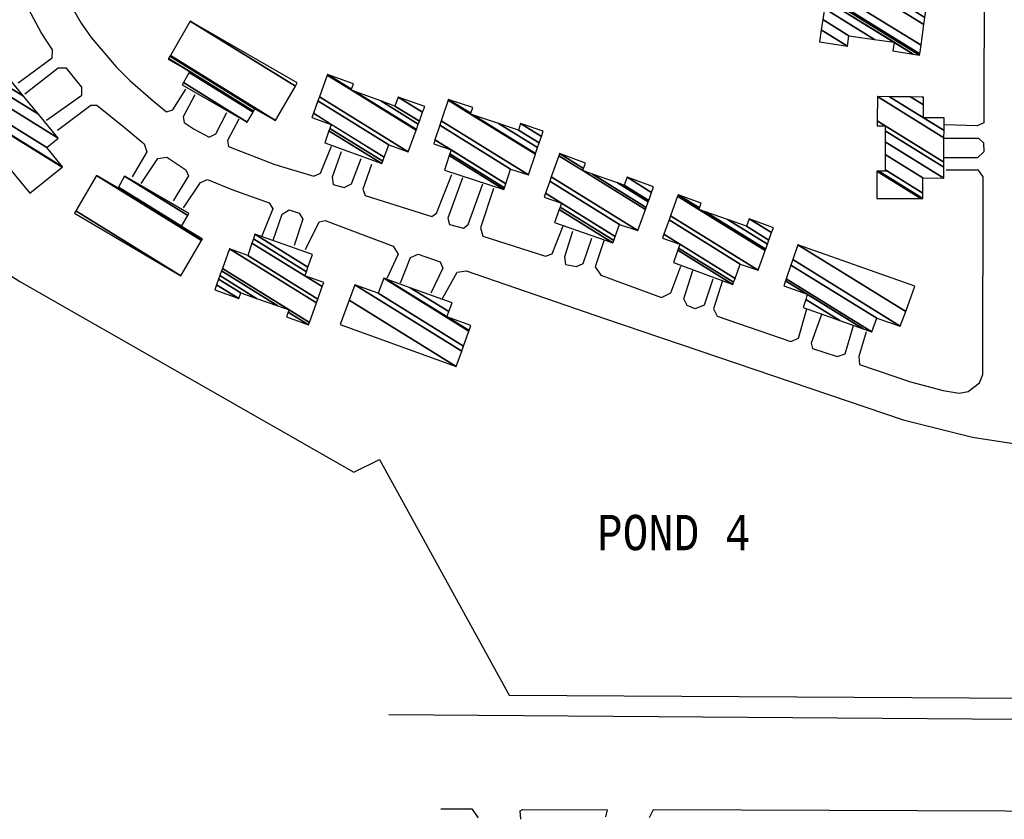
# Model space of a CAD drawing. Extents: x -0.5 to 41.9, y -0.5 to 29.8.
# Tile 51 of 128: x 7.474 to 7.943, y 2.664 to 3.044. Entities that reach past the tile are written whole.
import ezdxf
from ezdxf.enums import TextEntityAlignment as Align

# ---------------------------------------------------------------- set-up
doc = ezdxf.new("R2010")
doc.units = 0
doc.header["$MEASUREMENT"] = 0
doc.linetypes.add('DASHDOT', pattern=[1, 0.5, -0.25, 0, -0.25])
for name, color, linetype in [('11', 2, 'CONTINUOUS'), ('21', 5, 'CONTINUOUS'), ('23', 1, 'CONTINUOUS'), ('31', 2, 'DASHDOT')]:
    doc.layers.add(name, color=color, linetype=linetype)
doc.styles.add('MONOTXT', font='MONOTXT', dxfattribs={"height": 0.2})

msp = doc.modelspace()

# ---------------------------------------------------------------- linework, layer by layer
at = {"layer": '11'}
for points in [[(7.89354, 3.06231), (7.89556, 3.07713), (7.89961, 3.07938), (7.91151, 3.07871), (7.92409, 3.07871), (7.9279, 3.07736), (7.93239, 3.07242), (7.93352, 3.06995), (7.93352, 3.06635), (7.93329, 2.99517), (7.93015, 2.99382), (7.91465, 2.99427)], [(7.50726, 3.06599), (7.49538, 3.06097), (7.49471, 3.05827), (7.50369, 3.04277), (7.5084, 3.03581), (7.52031, 3.02189), (7.52682, 3.01538), (7.53805, 3.0055), (7.54434, 3.00056), (7.54726, 3.00145), (7.55354, 3.01133)], [(7.4736, 3.01425), (7.48977, 3.02616), (7.49002, 3.03007), (7.4846, 3.03828), (7.47629, 3.05378), (7.47449, 3.05602), (7.47202, 3.0567), (7.46035, 3.05153)], [(7.48721, 2.99654), (7.50391, 3.00842), (7.50391, 3.01223), (7.49673, 3.02122), (7.49268, 3.02122), (7.47678, 3.00892)], [(7.55778, 3.00852), (7.5522, 2.99809), (7.55265, 2.99547), (7.55736, 2.99225), (7.56455, 2.98843), (7.56769, 2.99), (7.57302, 3.00013)], [(7.49246, 2.9918), (7.50818, 3.0037), (7.5111, 3.0037), (7.52412, 2.99314), (7.53356, 2.98528), (7.5349, 2.98147), (7.52794, 2.96956)], [(7.5787, 2.99696), (7.57331, 2.98686), (7.57375, 2.98394), (7.59576, 2.9754), (7.6144, 2.96979), (7.61755, 2.97136), (7.62274, 2.98417)], [(7.91465, 2.98798), (7.93082, 2.98798), (7.93323, 2.98577), (7.93329, 2.98147), (7.93037, 2.97855), (7.9142, 2.97855)], [(7.62743, 2.98147), (7.62316, 2.96934), (7.62355, 2.96584), (7.62877, 2.9644), (7.63237, 2.9662), (7.63686, 2.97832)], [(7.53221, 2.96642), (7.54007, 2.97832), (7.54449, 2.97889), (7.55354, 2.97293), (7.55467, 2.97001), (7.54748, 2.95811)], [(7.6418, 2.9754), (7.63776, 2.96373), (7.63877, 2.9606), (7.67054, 2.9507), (7.67279, 2.95227), (7.68007, 2.9706)], [(7.87737, 2.89568), (7.87378, 2.884), (7.87419, 2.88013), (7.89848, 2.87188), (7.91398, 2.86783), (7.92161, 2.86649), (7.92588, 2.86738), (7.93127, 2.87143), (7.93284, 2.87547), (7.93307, 2.96956), (7.93082, 2.97271), (7.91533, 2.97271)], [(7.55242, 2.95474), (7.5605, 2.96687), (7.56383, 2.96829), (7.57533, 2.9635), (7.59307, 2.95721), (7.59486, 2.95429), (7.58947, 2.94104)], [(7.68514, 2.96912), (7.67818, 2.9498), (7.67892, 2.94678), (7.68559, 2.94509), (7.68784, 2.94688), (7.6948, 2.9662)], [(7.69996, 2.96395), (7.69368, 2.94531), (7.69485, 2.9413), (7.72467, 2.93184), (7.72781, 2.93296), (7.733, 2.94625)], [(7.59509, 2.93947), (7.59936, 2.95182), (7.60266, 2.95376), (7.60744, 2.95227), (7.60924, 2.94935), (7.60497, 2.93678)], [(7.61036, 2.93498), (7.6169, 2.94813), (7.61982, 2.9488), (7.65223, 2.9366), (7.65447, 2.93279), (7.6492, 2.92111)], [(7.73747, 2.94351), (7.73365, 2.93139), (7.73416, 2.92777), (7.73949, 2.9269), (7.74263, 2.92824), (7.74667, 2.94037)], [(7.75251, 2.93902), (7.74824, 2.92669), (7.75107, 2.92272), (7.77986, 2.91216), (7.78433, 2.91432), (7.78914, 2.92709)], [(7.65561, 2.91911), (7.66044, 2.93116), (7.66402, 2.93265), (7.67446, 2.92914), (7.67581, 2.926), (7.6701, 2.9141)], [(7.67571, 2.91163), (7.68267, 2.9242), (7.68692, 2.92477), (7.75319, 2.90197), (7.89489, 2.85391), (7.9279, 2.8456), (7.95979, 2.84066), (7.9748, 2.83899), (7.97843, 2.8355), (7.97843, 2.81843)], [(7.80439, 2.92083), (7.80012, 2.90848), (7.79594, 2.9067), (7.79204, 2.90826), (7.79047, 2.9114), (7.79473, 2.92488)], [(7.80888, 2.92016), (7.80461, 2.90668), (7.80638, 2.90315), (7.84144, 2.89119), (7.84504, 2.89276), (7.84908, 2.90668)], [(7.8561, 2.90394), (7.8511, 2.89029), (7.85174, 2.88775), (7.86345, 2.884), (7.86727, 2.88535), (7.87134, 2.89875)], [(7.65011, 2.71355), (7.99191, 2.71108), (8.11207, 2.71068)], [(7.67481, 2.66864), (7.68963, 2.66864), (7.69255, 2.66437)], [(7.71299, 2.6637), (7.71254, 2.66774), (7.71366, 2.66842), (7.75408, 2.66819), (7.75319, 2.66482)], [(8.11147, 2.66694), (7.77587, 2.66819), (7.77407, 2.66437)]]:
    msp.add_lwpolyline(points, dxfattribs=at)
at = {"layer": '31'}
msp.add_lwpolyline([(7.04263, 3.517), (7.0422, 3.4113), (7.19176, 3.28419), (7.19086, 3.03402), (7.26138, 2.99382), (7.28114, 2.99584), (7.30943, 2.99494), (7.36445, 2.98214), (7.39634, 2.96889), (7.47449, 2.91971), (7.63349, 2.82898), (7.64562, 2.83505), (7.70737, 2.72276), (8.55401, 2.71805), (8.98518, 2.71423), (9.2778, 2.7131), (9.28004, 3.17886), (9.68292, 2.91544), (9.6827, 2.78834), (9.76512, 2.78811), (9.76422, 2.70614), (10.27512, 2.70255)], dxfattribs=at)

# ---------------------------------------------------------------- texts
at = {"layer": '23', "style": 'MONOTXT', "width": 0.833333}
msp.add_text('POND 4', height=0.016843, dxfattribs=at).set_placement((7.78573, 2.80022), align=Align.MIDDLE)

# ---------------------------------------------------------------- meshes
at = {"layer": '21'}
mesh = msp.add_polyface(dxfattribs=at)
corners = [(7.85514, 3.03379), (7.86839, 3.03177), (7.85595, 3.03948), (7.86907, 3.03671), (7.85666, 3.0444), (7.88995, 3.02953), (7.88122, 3.03494), (7.85741, 3.0497), (7.8996, 3.028), (7.89062, 3.03357), (7.858, 3.05379), (7.90275, 3.0275), (7.85819, 3.05513), (7.90285, 3.02817), (7.85829, 3.0558), (7.90342, 3.03218), (7.86749, 3.05445), (7.86884, 3.06433), (7.90483, 3.04202), (7.86884, 3.06433), (7.87657, 3.0632), (7.89646, 3.05086), (7.9053, 3.04538), (7.88609, 3.06179), (7.89707, 3.05499), (7.90589, 3.04951), (7.89781, 3.06007)]
mesh.append_faces([[corners[k] for k in face] for face in [(0, 0, 1, 2), (2, 1, 3, 4), (4, 3, 6, 7), (7, 6, 9, 10), (5, 5, 8, 9), (10, 8, 11, 12), (12, 11, 13, 14), (14, 13, 15, 16), (16, 15, 18, 19), (17, 18, 22, 20), (20, 21, 24, 23), (21, 22, 25, 25), (23, 24, 26, 26)]], dxfattribs={"vtx0": -1, "vtx2": -1})
mesh = msp.add_polyface(dxfattribs=at)
corners = [(7.55175, 3.01336), (7.58274, 2.99561), (7.55237, 3.01444), (7.58547, 3.0004), (7.5551, 3.01923), (7.54501, 3.02548), (7.58571, 3.00082), (7.55534, 3.01964), (7.54525, 3.0259), (7.58633, 3.0019), (7.54588, 3.02698), (7.59621, 2.99629), (7.5461, 3.02736), (7.59621, 2.99629), (7.55556, 3.04367), (7.60561, 3.01264), (7.60654, 3.01425)]
mesh.append_faces([[corners[k] for k in face] for face in [(0, 0, 1, 2), (2, 1, 3, 4), (5, 5, 7, 8), (4, 3, 6, 7), (8, 6, 9, 10), (10, 9, 11, 12), (12, 13, 15, 14), (14, 15, 16, 16)]], dxfattribs={"vtx0": -1, "vtx2": -1})
mesh = msp.add_polyface(dxfattribs=at)
corners = [(7.47921, 2.9617), (7.49454, 2.97414), (7.44216, 3.00662), (7.49471, 2.97428), (7.44232, 3.00676), (7.48729, 2.98349), (7.44551, 3.00939), (7.49268, 2.98798), (7.45093, 3.01387), (7.49268, 2.98798), (7.45477, 3.01704), (7.46506, 3.01066), (7.4833, 2.99935), (7.45765, 3.01942), (7.46801, 3.013), (7.47627, 3.00788), (7.47045, 3.01493)]
mesh.append_faces([[corners[k] for k in face] for face in [(0, 0, 1, 2), (2, 1, 3, 4), (4, 3, 5, 6), (6, 5, 7, 8), (8, 9, 12, 10), (10, 11, 13, 13), (11, 12, 15, 14), (14, 15, 16, 16)]], dxfattribs={"vtx0": -1, "vtx2": -1})
mesh = msp.add_polyface(dxfattribs=at)
corners = [(7.61957, 2.98573), (7.64674, 2.97585), (7.62161, 2.99143), (7.64717, 2.97699), (7.62202, 2.99258), (7.6135, 2.99786), (7.64788, 2.97889), (7.62271, 2.99449), (7.6142, 2.99977), (7.65011, 2.98484), (7.61637, 3.00576), (7.65932, 2.98147), (7.61706, 3.00767), (7.63214, 3.01089), (7.66305, 2.99172), (7.62078, 3.01793), (7.62091, 3.0183), (7.63228, 3.01125), (7.63391, 3.01024), (7.66319, 2.99209), (7.62091, 3.0183), (7.63327, 3.01381), (7.64635, 3.00569), (7.66413, 2.99467), (7.65303, 3.00325), (7.66463, 2.99605), (7.6546, 3.00752), (7.66619, 3.00033), (7.66718, 3.00303)]
mesh.append_faces([[corners[k] for k in face] for face in [(0, 0, 1, 2), (2, 1, 3, 4), (5, 5, 7, 8), (4, 3, 6, 7), (8, 6, 9, 10), (10, 9, 11, 12), (12, 11, 14, 15), (15, 13, 17, 20), (13, 14, 19, 18), (16, 17, 21, 21), (18, 19, 23, 22), (22, 23, 25, 24), (24, 25, 27, 26), (26, 27, 28, 28)]], dxfattribs={"vtx0": -1, "vtx2": -1})
mesh = msp.add_polyface(dxfattribs=at)
corners = [(7.67661, 2.97271), (7.7049, 2.9635), (7.67887, 2.97964), (7.7049, 2.9635), (7.67915, 2.98051), (7.67144, 2.98528), (7.70518, 2.96436), (7.67975, 2.98237), (7.67205, 2.98714), (7.70579, 2.96622), (7.67434, 2.99406), (7.70805, 2.97316), (7.67505, 2.99621), (7.71658, 2.97046), (7.67829, 3.00605), (7.68896, 2.99943), (7.71985, 2.98028), (7.6784, 3.00639), (7.68908, 2.99977), (7.69042, 2.99895), (7.71997, 2.98062), (7.69008, 3.00258), (7.70236, 2.99497), (7.72091, 2.98346), (7.71187, 2.9918), (7.72167, 2.98572), (7.71276, 2.99494), (7.72269, 2.98879), (7.72354, 2.99135)]
mesh.append_faces([[corners[k] for k in face] for face in [(0, 0, 1, 2), (2, 3, 6, 4), (5, 5, 7, 8), (4, 6, 9, 7), (8, 9, 11, 10), (10, 11, 13, 12), (12, 13, 16, 14), (14, 15, 18, 17), (15, 16, 20, 19), (17, 18, 21, 21), (19, 20, 23, 22), (22, 23, 25, 24), (24, 25, 27, 26), (26, 27, 28, 28)]], dxfattribs={"vtx0": -1, "vtx2": -1})
mesh = msp.add_polyface(dxfattribs=at)
corners = [(7.88231, 2.95923), (7.90332, 2.95923), (7.88231, 2.97226), (7.90432, 2.95923), (7.88331, 2.97226), (7.90432, 2.96179), (7.88744, 2.97226), (7.88636, 2.97293), (7.90432, 2.96182), (7.88748, 2.97226), (7.88636, 2.97296), (7.90432, 2.96912), (7.88636, 2.98025), (7.9142, 2.96889), (7.88636, 2.98616), (7.91425, 2.97416), (7.88636, 2.99145), (7.88254, 2.99382), (7.91426, 2.97652), (7.88636, 2.99382), (7.88258, 2.99616), (7.91435, 2.98816), (7.88276, 3.00774), (7.90455, 2.99764), (7.91438, 2.99154), (7.88834, 3.00768), (7.90455, 3.00376), (7.91443, 2.99764), (7.89839, 3.00758), (7.90455, 3.00729), (7.90418, 3.00752), (7.90455, 3.00729), (7.90455, 3.00752)]
mesh.append_faces([[corners[k] for k in face] for face in [(0, 0, 1, 2), (2, 1, 3, 4), (4, 3, 5, 6), (7, 7, 9, 10), (6, 5, 8, 9), (10, 8, 11, 12), (12, 11, 13, 14), (14, 13, 15, 16), (17, 17, 19, 20), (16, 15, 18, 19), (20, 18, 21, 22), (22, 21, 24, 25), (25, 23, 26, 28), (23, 24, 27, 27), (28, 26, 29, 30), (30, 31, 32, 32)]], dxfattribs={"vtx0": -1, "vtx2": -1})
mesh = msp.add_polyface(dxfattribs=at)
corners = [(7.72893, 2.94778), (7.75678, 2.93812), (7.7312, 2.95398), (7.75721, 2.93931), (7.73164, 2.95517), (7.72399, 2.95991), (7.75786, 2.94114), (7.7323, 2.95699), (7.72465, 2.96173), (7.75992, 2.94688), (7.72671, 2.96748), (7.76868, 2.94396), (7.72744, 2.96953), (7.77224, 2.95399), (7.73103, 2.97954), (7.74241, 2.97248), (7.77261, 2.95502), (7.7314, 2.98057), (7.74279, 2.97351), (7.74712, 2.97082), (7.77353, 2.95762), (7.74375, 2.97608), (7.75895, 2.96666), (7.77378, 2.95833), (7.76217, 2.96552), (7.77513, 2.96214), (7.76352, 2.96934), (7.77609, 2.96485), (7.77609, 2.96485)]
mesh.append_faces([[corners[k] for k in face] for face in [(0, 0, 1, 2), (2, 1, 3, 4), (5, 5, 7, 8), (4, 3, 6, 7), (8, 6, 9, 10), (10, 9, 11, 12), (12, 11, 13, 14), (14, 15, 18, 17), (15, 13, 16, 19), (17, 18, 21, 21), (19, 16, 20, 22), (22, 20, 23, 24), (24, 23, 25, 26), (26, 25, 28, 27)]], dxfattribs={"vtx0": -1, "vtx2": -1})
mesh = msp.add_polyface(dxfattribs=at)
corners = [(7.50054, 2.95227), (7.50054, 2.95227), (7.50116, 2.95335), (7.55107, 2.9224), (7.51087, 2.97024), (7.56097, 2.93918), (7.5212, 2.96418), (7.56111, 2.93943), (7.5214, 2.96452), (7.5513, 2.94598), (7.56132, 2.93977), (7.52148, 2.96467), (7.55139, 2.94613), (7.5614, 2.93992), (7.52435, 2.96979), (7.55437, 2.95117), (7.55489, 2.95205)]
mesh.append_faces([[corners[k] for k in face] for face in [(0, 1, 3, 2), (2, 3, 5, 4), (4, 5, 7, 6), (6, 7, 10, 8), (8, 9, 12, 11), (9, 10, 13, 13), (11, 12, 15, 14), (14, 15, 16, 16)]], dxfattribs={"vtx0": -1, "vtx2": -1})
mesh = msp.add_polyface(dxfattribs=at)
corners = [(7.78552, 2.92869), (7.81382, 2.91836), (7.78764, 2.93459), (7.8142, 2.91939), (7.78801, 2.93563), (7.78036, 2.94037), (7.81488, 2.9212), (7.78867, 2.93745), (7.78101, 2.9422), (7.81741, 2.92802), (7.78348, 2.94906), (7.82595, 2.9251), (7.78417, 2.951), (7.82928, 2.93446), (7.78753, 2.96035), (7.79765, 2.95407), (7.82952, 2.93515), (7.78777, 2.96103), (7.79791, 2.95474), (7.80082, 2.95294), (7.83033, 2.93742), (7.79877, 2.95699), (7.81137, 2.94918), (7.83102, 2.93936), (7.82033, 2.94598), (7.82168, 2.94958), (7.83231, 2.94299), (7.82168, 2.94958), (7.83313, 2.94531)]
mesh.append_faces([[corners[k] for k in face] for face in [(0, 0, 1, 2), (2, 1, 3, 4), (5, 5, 7, 8), (4, 3, 6, 7), (8, 6, 9, 10), (10, 9, 11, 12), (12, 11, 13, 14), (14, 15, 18, 17), (15, 13, 16, 19), (17, 18, 21, 21), (19, 16, 20, 22), (22, 20, 23, 24), (24, 23, 26, 27), (25, 26, 28, 28)]], dxfattribs={"vtx0": -1, "vtx2": -1})
mesh = msp.add_polyface(dxfattribs=at)
corners = [(7.56724, 2.91567), (7.5787, 2.91163), (7.56813, 2.91817), (7.57959, 2.91432), (7.56908, 2.92084), (7.60138, 2.90287), (7.58718, 2.91167), (7.56968, 2.92252), (7.61193, 2.89905), (7.60225, 2.90505), (7.59726, 2.90815), (7.57048, 2.92475), (7.61236, 2.90026), (7.60272, 2.90624), (7.57091, 2.92596), (7.61565, 2.90951), (7.5742, 2.93521), (7.61632, 2.91138), (7.58296, 2.93206), (7.61014, 2.9224), (7.61841, 2.91727), (7.58495, 2.93802), (7.61084, 2.92439), (7.61912, 2.91926), (7.58562, 2.94003), (7.61159, 2.9265), (7.58633, 2.94217), (7.61373, 2.93251), (7.61373, 2.93251)]
mesh.append_faces([[corners[k] for k in face] for face in [(0, 0, 1, 2), (2, 1, 3, 4), (4, 3, 6, 7), (7, 6, 10, 11), (5, 5, 8, 9), (11, 10, 13, 14), (9, 8, 12, 13), (14, 12, 15, 16), (16, 15, 17, 18), (18, 17, 20, 21), (21, 19, 22, 24), (19, 20, 23, 23), (24, 22, 25, 26), (26, 25, 28, 27)]], dxfattribs={"vtx0": -1, "vtx2": -1})
mesh = msp.add_polyface(dxfattribs=at)
corners = [(7.84728, 2.90736), (7.8648, 2.90112), (7.84852, 2.91121), (7.83807, 2.91769), (7.87586, 2.89718), (7.8493, 2.91365), (7.8389, 2.92009), (7.88007, 2.89568), (7.83922, 2.92101), (7.88231, 2.90219), (7.84146, 2.92752), (7.89354, 2.89838), (7.84236, 2.93011), (7.84481, 2.93723), (7.89611, 2.90542), (7.84481, 2.93723), (7.90051, 2.91746)]
mesh.append_faces([[corners[k] for k in face] for face in [(0, 0, 1, 2), (3, 3, 5, 6), (2, 1, 4, 5), (6, 4, 7, 8), (8, 7, 9, 10), (10, 9, 11, 12), (12, 11, 14, 15), (13, 14, 16, 16)]], dxfattribs={"vtx0": -1, "vtx2": -1})
mesh = msp.add_polyface(dxfattribs=at)
corners = [(7.62698, 2.89927), (7.68222, 2.87929), (7.63126, 2.91088), (7.63394, 2.91814), (7.68482, 2.88659), (7.63394, 2.91814), (7.64494, 2.9141), (7.68564, 2.88887), (7.64764, 2.92128), (7.68822, 2.89612), (7.64857, 2.92095), (7.67773, 2.90287), (7.68829, 2.89632), (7.66027, 2.91675), (7.67864, 2.90536), (7.68918, 2.89882), (7.6802, 2.9096)]
mesh.append_faces([[corners[k] for k in face] for face in [(0, 0, 1, 2), (2, 1, 4, 5), (3, 4, 7, 6), (6, 7, 9, 8), (8, 9, 12, 10), (10, 11, 14, 13), (11, 12, 15, 15), (13, 14, 16, 16)]], dxfattribs={"vtx0": -1, "vtx2": -1})

doc.saveas('drawing.dxf')
